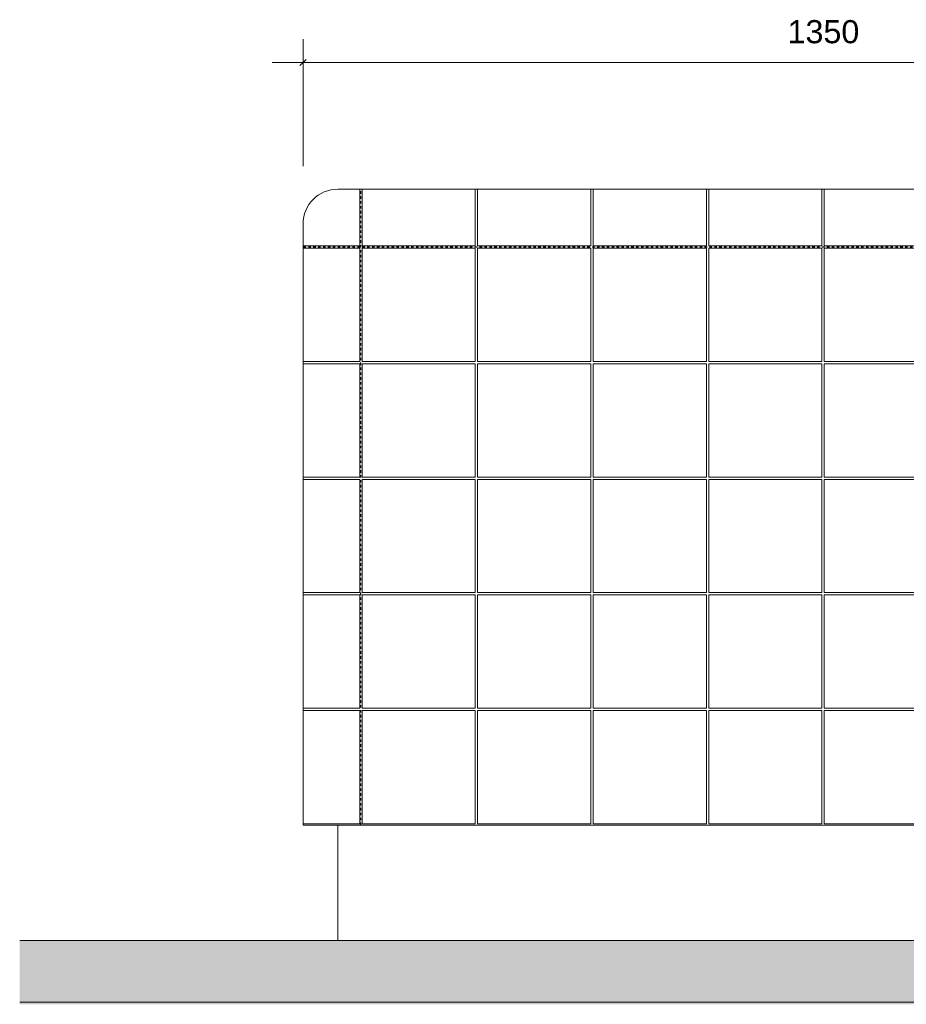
# Model space of a CAD drawing. Header units: millimetres. Extents: x 87779 to 155382, y -9103 to 37066.
# Tile 125 of 128: x 153080 to 154231, y 10567 to 11845. Entities that reach past the tile are written whole.
import ezdxf

# ---------------------------------------------------------------- set-up
doc = ezdxf.new("R2010")
doc.units = ezdxf.units.MM
doc.linetypes.add('Dash Small', pattern=[6.35, 3.175, -3.175])
for name, color, linetype, lineweight in [('0-2', 210, 'Continuous', 5), ('A----M-', 8, 'Continuous', 5), ('A----M--20', 8, 'Continuous', 5), ('A21--s--1', 84, 'Continuous', 5), ('A23-----1', 250, 'Continuous', 13), ('A23-----4', 31, 'Continuous', 13), ('A99-----4', 1, 'Continuous', 13), ('A99-----6', 1, 'Dash Small', 25), ('A99----T', 1, 'Continuous', 5), ('Detail Items-4', 55, 'Continuous', 5), ('Food Service Equipment-1', 10, 'Continuous', 5)]:
    doc.layers.add(name, color=color, linetype=linetype, lineweight=lineweight)
doc.styles.add('Arial_5', font='arial.ttf', dxfattribs={"height": 30})
doc.dimstyles.new('TD_Diagonal_1_5_mm_2', dxfattribs={"dimscale": 304.8, "dimtxt": 30.607782, "dimasz": 0.026247, "dimexe": 0.098425, "dimexo": 0.098425, "dimgap": 0.052493, "dimtad": 1, "dimdec": 0, "dimzin": 0, "dimdsep": 46, "dimtxsty": 'Arial_5', "dimblk1": 'OBLIQUE', "dimblk2": 'OBLIQUE', "dimsah": 1, "dimcen": 0.09, "dimdle": 0.131234, "dimazin": 2, "dimtfac": 1, "dimtdec": 4, "dimtix": 1, "dimtmove": 0, "dimatfit": 3, "dimfxl": 1, "dimtvp": 1, "dimtfill": 1, "dimtolj": 1, "dimtzin": 0, "dimarcsym": 2})

# ---------------------------------------------------------------- blocks, each defined once
blk = doc.blocks.new('HSR-D_ABT_ARCH_Interieur_rvt-7-Detail 65')
at = {"layer": 'A21--s--1'}
blk.add_hatch(color=256, dxfattribs=at).paths.add_polyline_path([(34835.6, 10567.4), (34835.6, 10570), (32697, 10570), (32697, 10567.4), (33766.3, 10567.4)])
at = {"layer": 'A23-----4'}
blk.add_hatch(color=256, dxfattribs=at).paths.add_polyline_path([(34835.6, 10570), (34835.6, 10650), (32697, 10650), (32697, 10570), (33766.3, 10570)])
at = {"layer": 'A23-----1'}
for p, q in [((34835.6, 10650), (32697, 10650)), ((32697, 10570), (34835.6, 10570))]:
    blk.add_line(p, q, dxfattribs=at)
blk = doc.blocks.new('712 Werkcafe Eiland - 712 Werkcafe Eiland-18433871-Detail 65')
at = {"layer": 'Food Service Equipment-1'}
for p, q in [((34364.9, 11625), (33114.9, 11625)), ((33064.9, 11580), (33064.9, 10800)), ((34414.9, 10800), (34414.9, 11580)), ((33114.9, 10800), (33064.9, 10800)), ((33109.9, 10800), (33109.9, 10650)), ((34364.9, 10800), (33114.9, 10800)), ((34414.9, 10800), (34364.9, 10800)), ((34369.9, 10650), (34369.9, 10800))]:
    blk.add_line(p, q, dxfattribs=at)
blk = doc.blocks.new('DIMBLOCK79-Detail 65')
at = {"layer": 'A----M--20'}
for p, q in [((153448.2, 11655), (153448.2, 11819.6)), ((154798.2, 11610), (154798.2, 11819.6)), ((154838.2, 11789.6), (153408.2, 11789.6)), ((153448.2, 11789.6), (153448.2, 11655)), ((154798.2, 11789.6), (154798.2, 11610))]:
    blk.add_line(p, q, dxfattribs=at)
at = {"layer": 'A----M--20', "lineweight": 35}
for p, q in [((153448.2, 11789.6), (153452.2, 11793.6)), ((154798.2, 11789.6), (154802.2, 11793.6)), ((153448.2, 11789.6), (153444.2, 11785.6)), ((154798.2, 11789.6), (154794.2, 11785.6))]:
    blk.add_line(p, q, dxfattribs=at)
at = {"layer": 'A----M--20', "color": 0, "insert": (154077.1, 11844.5), "char_height": 30, "width": 110.753, "attachment_point": 1, "line_spacing_factor": 0.941778, "style": 'Arial_5', "bg_fill": 3, "box_fill_scale": 1.25, "bg_fill_color": 256, "bg_fill_true_color": 13158600, "bg_fill_transparency": 0}
blk.add_mtext('1350', dxfattribs=at)
blk = doc.blocks.new('_Oblique')
at = {"color": 0, "linetype": 'ByBlock', "lineweight": -2}
blk.add_line((-0.5, -0.5), (0.5, 0.5), dxfattribs=at)

msp = doc.modelspace()

# ---------------------------------------------------------------- hatches: boundary and pattern name
at = {"layer": 'Detail Items-4'}
h = msp.add_hatch(dxfattribs=at)
h.set_pattern_fill('FP_19', color=256, style=0, pattern_type=2)
h.set_pattern_definition([(0, (158624.75, 11851.5), (0, -150), [147, -3]), (90, (158624.75, 11851.5), (-150, 9e-15), [147, -3]), (180, (158771.75, 11998.5), (-2e-14, -150), [147, -3]), (90, (158771.75, 11851.5), (-150, 9e-15), [147, -3])])
h.paths.add_polyline_path([(153448.2, 10800), (154798.2, 10800), (154798.2, 11580), (154796.5, 11592.1), (154792.2, 11602.5), (154784.6, 11612.2), (154775.3, 11619.2), (154764.2, 11623.6), (154751.8, 11625), (153491.7, 11624.8), (153481.1, 11623.2), (153470.7, 11619), (153461.4, 11611.8), (153454, 11602), (153449.8, 11591.6), (153448.2, 11580), (153448.2, 10950)])

# ---------------------------------------------------------------- linework, layer by layer
at = {"layer": 'A99-----4'}
msp.add_arc((153493.2, 11580), 45, 90, 180, dxfattribs=at)
at = {"layer": 'A99-----6'}
for p, q in [((153523.2, 10800), (153523.2, 11625)), ((154798.2, 11550), (153448.2, 11550))]:
    msp.add_line(p, q, dxfattribs=at)
at = {"layer": 'A99----T'}
for p, q in [((154753.2, 11625), (153493.2, 11625)), ((153448.2, 11580), (153448.2, 10800)), ((153448.2, 10800), (154798.2, 10800))]:
    msp.add_line(p, q, dxfattribs=at)

# ---------------------------------------------------------------- block references
at = {"layer": '0-2'}
msp.add_blockref('HSR-D_ABT_ARCH_Interieur_rvt-7-Detail 65', (120383.4, 0), dxfattribs=at)
at = {"layer": 'Food Service Equipment-1'}
msp.add_blockref('712 Werkcafe Eiland - 712 Werkcafe Eiland-18433871-Detail 65', (120383.4, 0), dxfattribs=at)

# ---------------------------------------------------------------- next in the draw order: dimensions: what is measured, and where the dimension line sits
at = {"layer": 'A----M-'}
dim = msp.add_linear_dim(base=(153448.2, 11789.6), p1=(154798.2, 11580), p2=(153448.2, 11625), dimstyle='TD_Diagonal_1_5_mm_2', override={"dimpost": '<>', "dimfxl": 1350.749792}, dxfattribs=at)
dim.commit()
dim.dimension.update_dxf_attribs({"geometry": 'DIMBLOCK79-Detail 65', "text_midpoint": (154123.2, 11820.9)})

doc.saveas('drawing.dxf')
